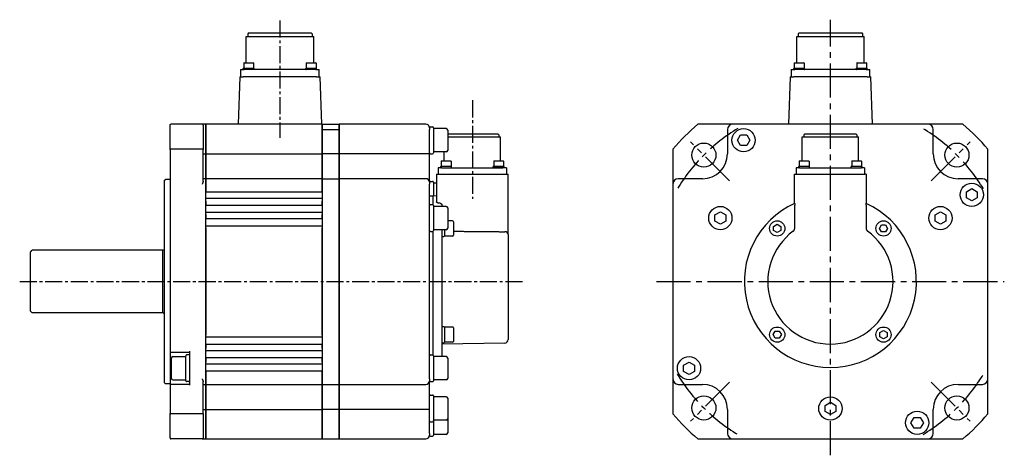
# Model space of a CAD drawing. Header units: millimetres. Extents: x 45099 to 46082, y 16820 to 17064.
# Tile 2 of 2: x 45531 to 46082, y 16820 to 17064. Entities that reach past the tile are written whole.
import ezdxf

# ---------------------------------------------------------------- set-up
doc = ezdxf.new("R2010")
doc.units = ezdxf.units.MM
doc.linetypes.add('CENTER2', pattern=[28.575, 19.05, -3.175, 3.175, -3.175])
doc.layers.add('Center', color=1, linetype='CENTER2')

msp = doc.modelspace()

# ---------------------------------------------------------------- linework, layer by layer
for p, q in [((45657.94, 17054.51), (45695.64, 17054.51)), ((45657.94, 17039.86), (45657.94, 17054.51)), ((45659.29, 17056.51), (45658.79, 17056.01)), ((45658.79, 17056.01), (45658.79, 17054.51)), ((45659.29, 17056.51), (45694.29, 17056.51)), ((45694.29, 17056.51), (45694.79, 17056.01)), ((45694.79, 17056.01), (45694.79, 17054.51)), ((45695.64, 17039.86), (45695.64, 17054.51)), ((45965.6, 17054.51), (46003.3, 17054.51)), ((45965.6, 17039.86), (45965.6, 17054.51)), ((45966.95, 17056.51), (45966.45, 17056.01)), ((45966.45, 17056.01), (45966.45, 17054.51)), ((45966.95, 17056.51), (46001.95, 17056.51)), ((46001.95, 17056.51), (46002.45, 17056.01)), ((46002.45, 17056.01), (46002.45, 17054.51)), ((46003.3, 17039.86), (46003.3, 17054.51)), ((45656.33, 17036.21), (45656.33, 17036.66)), ((45656.53, 17036.86), (45662.13, 17036.86)), ((45656.58, 17039.66), (45656.58, 17036.86)), ((45656.78, 17039.86), (45661.88, 17039.86)), ((45662.08, 17039.66), (45662.08, 17036.86)), ((45662.33, 17036.21), (45662.33, 17036.66)), ((45691.25, 17036.21), (45691.25, 17036.66)), ((45691.45, 17036.86), (45697.05, 17036.86)), ((45691.5, 17039.66), (45691.5, 17036.86)), ((45691.7, 17039.86), (45696.8, 17039.86)), ((45697, 17039.66), (45697, 17036.86)), ((45697.25, 17036.21), (45697.25, 17036.66)), ((45963.99, 17036.21), (45963.99, 17036.66)), ((45964.19, 17036.86), (45969.79, 17036.86)), ((45964.24, 17039.66), (45964.24, 17036.86)), ((45964.44, 17039.86), (45969.54, 17039.86)), ((45969.74, 17039.66), (45969.74, 17036.86)), ((45969.99, 17036.21), (45969.99, 17036.66)), ((45998.91, 17036.21), (45998.91, 17036.66)), ((45999.11, 17036.86), (46004.71, 17036.86)), ((45999.16, 17039.66), (45999.16, 17036.86)), ((45999.36, 17039.86), (46004.46, 17039.86)), ((46004.66, 17039.66), (46004.66, 17036.86)), ((46004.91, 17036.21), (46004.91, 17036.66)), ((45654.29, 17032.01), (45653.36, 17005.51)), ((45654.29, 17032.01), (45656.29, 17032.01)), ((45654.79, 17036.01), (45656.79, 17036.01)), ((45654.79, 17036.01), (45654.79, 17032.01)), ((45697.29, 17032.01), (45656.29, 17032.01)), ((45696.79, 17036.01), (45656.79, 17036.01)), ((45696.79, 17036.01), (45698.79, 17036.01)), ((45697.29, 17032.01), (45699.29, 17032.01)), ((45698.79, 17032.01), (45698.79, 17036.01)), ((45700.22, 17005.51), (45699.29, 17032.01)), ((45961.95, 17032.01), (45961.02, 17005.51)), ((45961.95, 17032.01), (45963.95, 17032.01)), ((45962.45, 17036.01), (45964.45, 17036.01)), ((45962.45, 17036.01), (45962.45, 17032.01)), ((46004.95, 17032.01), (45963.95, 17032.01)), ((46004.45, 17036.01), (45964.45, 17036.01)), ((46004.45, 17036.01), (46006.45, 17036.01)), ((46004.95, 17032.01), (46006.95, 17032.01)), ((46006.45, 17032.01), (46006.45, 17036.01)), ((46007.88, 17005.51), (46006.95, 17032.01)), ((45615.35, 16991.36), (45615.35, 17005.01)), ((45633.35, 17005.51), (45615.85, 17005.51)), ((45635.35, 17005.51), (45633.35, 17005.51)), ((45633.85, 17005.01), (45633.85, 16991.36)), ((45635.35, 17005.51), (45635.35, 17002.51)), ((45635.35, 17002.51), (45635.35, 17005.51)), ((45700.35, 17005.51), (45635.35, 17005.51)), ((45700.35, 17005.51), (45700.35, 17002.51)), ((45700.35, 17002.51), (45700.35, 17005.51)), ((45700.35, 17005.51), (45709.85, 17005.51)), ((45709.85, 17005.51), (45709.85, 17002.51)), ((45758.35, 17005.51), (45709.85, 17005.51)), ((45709.85, 17002.51), (45709.85, 17005.51)), ((45760.35, 17003.51), (45760.35, 17002.51)), ((45760.85, 17004.01), (45762.05, 17004.01)), ((45762.55, 17003.51), (45762.55, 16989.51)), ((45929.91, 17005.51), (45910.37, 17005.51)), ((46038.91, 17005.51), (45929.91, 17005.51)), ((46058.44, 17005.51), (46038.91, 17005.51)), ((45635.35, 16989.01), (45635.35, 17002.51)), ((45635.35, 17002.51), (45635.35, 16989.01)), ((45700.35, 16989.01), (45700.35, 17002.51)), ((45700.35, 17002.51), (45709.85, 17002.51)), ((45700.35, 17002.51), (45700.35, 16989.01)), ((45709.85, 16989.01), (45709.85, 17002.51)), ((45709.85, 17002.51), (45709.85, 16989.01)), ((45760.35, 16989.01), (45760.35, 17002.51)), ((45769.75, 17003.01), (45762.55, 17003.01)), ((45770.55, 17002.21), (45770.55, 16990.81)), ((45770.55, 17000.11), (45798.6, 17000.11)), ((45770.55, 16998.51), (45800.1, 16998.51)), ((45798.6, 17000.11), (45799.1, 16999.61)), ((45799.1, 16999.61), (45799.1, 16998.51)), ((45800.1, 16984.96), (45800.1, 16998.51)), ((45926.91, 17002.51), (45926.91, 16989.01)), ((45932.44, 16996.51), (45934.18, 16999.51)), ((45934.18, 16999.51), (45937.64, 16999.51)), ((45937.64, 16999.51), (45939.37, 16996.51)), ((45968.66, 16998.51), (46000.16, 16998.51)), ((45968.66, 16984.96), (45968.66, 16998.51)), ((45970.16, 17000.11), (45969.66, 16999.61)), ((45969.66, 16999.61), (45969.66, 16998.51)), ((45970.16, 17000.11), (45998.66, 17000.11)), ((45998.66, 17000.11), (45999.16, 16999.61)), ((45999.16, 16999.61), (45999.16, 16998.51)), ((46000.16, 16984.96), (46000.16, 16998.51)), ((46041.91, 16989.01), (46041.91, 17002.51)), ((45934.18, 16993.51), (45932.44, 16996.51)), ((45937.64, 16993.51), (45934.18, 16993.51)), ((45939.37, 16996.51), (45937.64, 16993.51)), ((45615.35, 16991.36), (45615.35, 16878.51)), ((45633.35, 16991.54), (45615.85, 16991.54)), ((45633.85, 16973.67), (45633.85, 16991.36)), ((45633.85, 16989.01), (45635.35, 16989.01)), ((45635.35, 16975.01), (45635.35, 16989.01)), ((45635.35, 16989.01), (45635.35, 16975.01)), ((45635.35, 16989.01), (45700.35, 16989.01)), ((45700.35, 16975.01), (45700.35, 16989.01)), ((45700.35, 16989.01), (45700.35, 16975.01)), ((45709.85, 16989.01), (45700.35, 16989.01)), ((45709.85, 16975.01), (45709.85, 16989.01)), ((45758.35, 16989.01), (45709.85, 16989.01)), ((45709.85, 16989.01), (45709.85, 16975.01)), ((45760.35, 16989.01), (45758.35, 16989.01)), ((45760.35, 16973.01), (45760.35, 16989.01)), ((45760.85, 16989.01), (45762.05, 16989.01)), ((45769.75, 16990.01), (45762.55, 16990.01)), ((45768.6, 16984.96), (45768.6, 16990.01)), ((45896.41, 16991.54), (45896.41, 16972.01)), ((46072.41, 16972.01), (46072.41, 16991.54)), ((45767.3, 16981.11), (45765.3, 16981.11)), ((45765.3, 16981.11), (45765.3, 16977.51)), ((45766.67, 16981.31), (45766.67, 16981.76)), ((45766.87, 16981.96), (45772.47, 16981.96)), ((45766.92, 16984.76), (45766.92, 16981.96)), ((45767.12, 16984.96), (45772.22, 16984.96)), ((45767.3, 16981.11), (45801.4, 16981.11)), ((45772.42, 16984.76), (45772.42, 16981.96)), ((45772.67, 16981.31), (45772.67, 16981.76)), ((45802.03, 16981.76), (45796.03, 16981.76)), ((45796.03, 16981.31), (45796.03, 16981.76)), ((45796.03, 16981.31), (45802.03, 16981.31)), ((45796.23, 16981.96), (45801.83, 16981.96)), ((45801.78, 16984.76), (45796.28, 16984.76)), ((45796.28, 16984.76), (45796.28, 16981.96)), ((45796.48, 16984.96), (45801.58, 16984.96)), ((45803.4, 16981.11), (45801.4, 16981.11)), ((45801.78, 16984.76), (45801.78, 16981.96)), ((45802.03, 16981.31), (45802.03, 16981.76)), ((45803.4, 16981.11), (45803.4, 16977.51)), ((45967.36, 16981.11), (45965.36, 16981.11)), ((45965.36, 16981.11), (45965.36, 16977.51)), ((45966.73, 16981.31), (45966.73, 16981.76)), ((45966.93, 16981.96), (45972.53, 16981.96)), ((45966.98, 16984.76), (45966.98, 16981.96)), ((45967.18, 16984.96), (45972.28, 16984.96)), ((45967.36, 16981.11), (46001.46, 16981.11)), ((45972.48, 16984.76), (45972.48, 16981.96)), ((45972.73, 16981.31), (45972.73, 16981.76)), ((45996.09, 16981.31), (45996.09, 16981.76)), ((45996.29, 16981.96), (46001.89, 16981.96)), ((45996.34, 16984.76), (45996.34, 16981.96)), ((45996.54, 16984.96), (46001.64, 16984.96)), ((46003.46, 16981.11), (46001.46, 16981.11)), ((46001.84, 16984.76), (46001.84, 16981.96)), ((46002.09, 16981.31), (46002.09, 16981.76)), ((46003.46, 16981.11), (46003.46, 16977.51)), ((45764.35, 16977.51), (45766.38, 16977.51)), ((45764.35, 16977.51), (45764.35, 16962.06)), ((45766.38, 16977.51), (45802.38, 16977.51)), ((45802.38, 16977.51), (45804.35, 16977.51)), ((45804.35, 16946.99), (45804.35, 16977.51)), ((45964.44, 16977.51), (45964.44, 16977.51)), ((45964.44, 16961.24), (45964.44, 16977.51)), ((45964.44, 16977.51), (45965.07, 16977.51)), ((45965.07, 16977.51), (45967.07, 16977.51)), ((45967.07, 16977.51), (46001.74, 16977.51)), ((46001.74, 16977.51), (46003.74, 16977.51)), ((46004.37, 16977.51), (46003.74, 16977.51)), ((46004.37, 16977.51), (46004.37, 16977.51)), ((46004.37, 16977.51), (46004.37, 16961.24)), ((45612.35, 16974.16), (45612.85, 16974.66)), ((45612.35, 16860.86), (45612.35, 16974.16)), ((45615.35, 16974.66), (45612.85, 16974.66)), ((45635.35, 16975.01), (45633.85, 16975.01)), ((45635.35, 16975.01), (45635.35, 16972.01)), ((45635.35, 16972.01), (45635.35, 16975.01)), ((45700.35, 16975.01), (45635.35, 16975.01)), ((45635.35, 16863.01), (45635.35, 16972.01)), ((45635.35, 16972.01), (45635.35, 16967.49)), ((45700.35, 16975.01), (45700.35, 16972.01)), ((45700.35, 16972.01), (45700.35, 16975.01)), ((45700.35, 16975.01), (45709.85, 16975.01)), ((45700.35, 16967.49), (45700.35, 16972.01)), ((45700.35, 16972.01), (45700.35, 16863.01)), ((45709.85, 16975.01), (45709.85, 16972.01)), ((45758.35, 16975.01), (45709.85, 16975.01)), ((45709.85, 16972.01), (45709.85, 16975.01)), ((45709.85, 16863.01), (45709.85, 16972.01)), ((45709.85, 16972.01), (45709.85, 16863.01)), ((45760.35, 16973.01), (45760.35, 16972.01)), ((45760.35, 16863.01), (45760.35, 16972.01)), ((45760.85, 16973.51), (45762.05, 16973.51)), ((45762.55, 16973.01), (45762.55, 16965.51)), ((45764.35, 16972.51), (45762.55, 16972.51)), ((45896.41, 16972.01), (45896.41, 16863.01)), ((45912.91, 16975.01), (45899.41, 16975.01)), ((46069.41, 16975.01), (46055.91, 16975.01)), ((46072.41, 16863.01), (46072.41, 16972.01)), ((45700.35, 16967.49), (45635.35, 16967.49)), ((45760.35, 16965.41), (45762.35, 16965.41)), ((45762.35, 16965.51), (45764.35, 16965.54)), ((45762.35, 16960.41), (45762.35, 16965.51)), ((46060.41, 16967.74), (46063.41, 16969.47)), ((46060.41, 16964.28), (46060.41, 16967.74)), ((46063.41, 16969.47), (46066.41, 16967.74)), ((46066.41, 16967.74), (46066.41, 16964.28)), ((45700.35, 16963.88), (45635.35, 16963.88)), ((45635.35, 16962.53), (45635.35, 16959.99)), ((45700.35, 16959.99), (45635.35, 16959.99)), ((45700.35, 16959.99), (45700.35, 16962.53)), ((45760.85, 16960.51), (45762.05, 16960.51)), ((45762.55, 16960.01), (45762.55, 16946.01)), ((45769.75, 16959.51), (45762.55, 16959.51)), ((45767.35, 16960.14), (45767.35, 16959.51)), ((45964.44, 16961.24), (45964.44, 16961.24)), ((45964.46, 16947.3), (45964.46, 16960.14)), ((46004.36, 16960.14), (46004.36, 16947.3)), ((46004.37, 16961.24), (46004.37, 16961.24)), ((46063.41, 16962.55), (46060.41, 16964.28)), ((46066.41, 16964.28), (46063.41, 16962.55)), ((45700.35, 16956.09), (45635.35, 16956.09)), ((45635.35, 16955.03), (45635.35, 16952.49)), ((45700.35, 16952.49), (45700.35, 16955.03)), ((45770.55, 16958.71), (45770.55, 16947.31)), ((45919.92, 16954.74), (45922.92, 16956.47)), ((45919.92, 16951.28), (45919.92, 16954.74)), ((45922.92, 16956.47), (45925.92, 16954.74)), ((45925.92, 16954.74), (45925.92, 16951.28)), ((46042.9, 16954.74), (46045.9, 16956.47)), ((46042.9, 16951.28), (46042.9, 16954.74)), ((46045.9, 16956.47), (46048.9, 16954.74)), ((46048.9, 16954.74), (46048.9, 16951.28)), ((45700.35, 16952.49), (45635.35, 16952.49)), ((45700.35, 16948.51), (45635.35, 16948.51)), ((45773.2, 16951.46), (45770.55, 16951.46)), ((45773.7, 16950.96), (45773.7, 16943.46)), ((45922.92, 16949.55), (45919.92, 16951.28)), ((45925.92, 16951.28), (45922.92, 16949.55)), ((45952.71, 16948.36), (45954.71, 16949.52)), ((45952.71, 16946.05), (45952.71, 16948.36)), ((45954.71, 16949.52), (45956.71, 16948.36)), ((45956.71, 16948.36), (45956.71, 16946.05)), ((46011.8, 16947.21), (46012.95, 16949.21)), ((46012.95, 16949.21), (46015.26, 16949.21)), ((46015.26, 16949.21), (46016.42, 16947.21)), ((46045.9, 16949.55), (46042.9, 16951.28)), ((46048.9, 16951.28), (46045.9, 16949.55)), ((45635.35, 16947.53), (45635.35, 16887.49)), ((45700.35, 16887.49), (45700.35, 16947.53)), ((45760.85, 16945.51), (45762.05, 16945.51)), ((45762.35, 16876.41), (45762.35, 16945.61)), ((45769.75, 16946.51), (45762.55, 16946.51)), ((45767.35, 16946.51), (45767.35, 16875.51)), ((45767.65, 16942.71), (45768.4, 16942.71)), ((45768.7, 16946.51), (45768.7, 16942.96)), ((45773.2, 16942.96), (45768.7, 16942.96)), ((45804.35, 16943.75), (45804.35, 16946.99)), ((45804.35, 16943.75), (45804.35, 16885.12)), ((45954.71, 16944.9), (45952.71, 16946.05)), ((45956.71, 16946.05), (45954.71, 16944.9)), ((46012.95, 16945.21), (46011.8, 16947.21)), ((46015.26, 16945.21), (46012.95, 16945.21)), ((46016.42, 16947.21), (46015.26, 16945.21)), ((45537.35, 16934.01), (45538.35, 16935.01)), ((45537.35, 16901.01), (45537.35, 16934.01)), ((45611.35, 16935.01), (45538.35, 16935.01)), ((45611.35, 16900.01), (45611.35, 16935.01)), ((45537.35, 16901.01), (45538.35, 16900.01)), ((45611.35, 16900.01), (45538.35, 16900.01)), ((45767.65, 16892.31), (45768.4, 16892.31)), ((45768.7, 16892.06), (45768.7, 16883.56)), ((45773.2, 16892.06), (45768.7, 16892.06)), ((45773.7, 16891.56), (45773.7, 16884.06)), ((45952.4, 16887.81), (45953.55, 16889.81)), ((45953.55, 16885.81), (45952.4, 16887.81)), ((45953.55, 16889.81), (45955.86, 16889.81)), ((45955.86, 16889.81), (45957.02, 16887.81)), ((45957.02, 16887.81), (45955.86, 16885.81)), ((46012.11, 16888.97), (46014.11, 16890.12)), ((46012.11, 16886.66), (46012.11, 16888.97)), ((46014.11, 16890.12), (46016.11, 16888.97)), ((46016.11, 16888.97), (46016.11, 16886.66)), ((45635.35, 16886.5), (45700.35, 16886.5)), ((45635.35, 16882.53), (45635.35, 16879.99)), ((45635.35, 16882.53), (45700.35, 16882.53)), ((45700.35, 16879.99), (45700.35, 16882.53)), ((45802.38, 16883.12), (45767.35, 16882.51)), ((45767.65, 16883.31), (45768.4, 16883.31)), ((45773.2, 16883.56), (45768.7, 16883.56)), ((45955.86, 16885.81), (45953.55, 16885.81)), ((46014.11, 16885.5), (46012.11, 16886.66)), ((46016.11, 16886.66), (46014.11, 16885.5)), ((45615.35, 16878.51), (45615.35, 16859.51)), ((45615.85, 16878.01), (45626.35, 16878.01)), ((45625.85, 16876.51), (45624.65, 16876.51)), ((45626.35, 16859.51), (45626.35, 16878.51)), ((45635.35, 16878.93), (45700.35, 16878.93)), ((45760.85, 16876.51), (45762.05, 16876.51)), ((45616.15, 16863.31), (45616.15, 16874.71)), ((45616.95, 16875.51), (45624.15, 16875.51)), ((45624.15, 16862.01), (45624.15, 16876.01)), ((45635.35, 16875.03), (45635.35, 16872.49)), ((45635.35, 16875.03), (45700.35, 16875.03)), ((45635.35, 16871.42), (45700.35, 16871.42)), ((45700.35, 16872.49), (45700.35, 16875.03)), ((45762.55, 16876.01), (45762.55, 16862.01)), ((45769.75, 16875.51), (45762.55, 16875.51)), ((45770.55, 16874.71), (45770.55, 16863.31)), ((45902.41, 16870.74), (45905.41, 16872.47)), ((45905.41, 16872.47), (45908.41, 16870.74)), ((45635.35, 16867.53), (45635.35, 16863.01)), ((45635.35, 16867.53), (45700.35, 16867.53)), ((45700.35, 16863.01), (45700.35, 16867.53)), ((45902.41, 16867.28), (45902.41, 16870.74)), ((45905.41, 16865.55), (45902.41, 16867.28)), ((45908.41, 16867.28), (45905.41, 16865.55)), ((45908.41, 16870.74), (45908.41, 16867.28)), ((45612.35, 16860.86), (45612.85, 16860.36)), ((45615.35, 16860.36), (45612.85, 16860.36)), ((45626.35, 16860.01), (45615.85, 16860.01)), ((45616.95, 16862.51), (45624.15, 16862.51)), ((45625.85, 16861.51), (45624.65, 16861.51)), ((45633.85, 16843.66), (45633.85, 16861.35)), ((45633.85, 16860.01), (45635.35, 16860.01)), ((45635.35, 16863.01), (45635.35, 16860.01)), ((45635.35, 16860.01), (45635.35, 16863.01)), ((45635.35, 16846.01), (45635.35, 16860.01)), ((45635.35, 16860.01), (45700.35, 16860.01)), ((45635.35, 16860.01), (45635.35, 16846.01)), ((45700.35, 16863.01), (45700.35, 16860.01)), ((45700.35, 16860.01), (45700.35, 16863.01)), ((45700.35, 16846.01), (45700.35, 16860.01)), ((45700.35, 16860.01), (45709.85, 16860.01)), ((45700.35, 16860.01), (45700.35, 16846.01)), ((45709.85, 16863.01), (45709.85, 16860.01)), ((45709.85, 16860.01), (45709.85, 16863.01)), ((45709.85, 16846.01), (45709.85, 16860.01)), ((45709.85, 16860.01), (45758.35, 16860.01)), ((45709.85, 16860.01), (45709.85, 16846.01)), ((45760.35, 16863.01), (45760.35, 16862.01)), ((45760.35, 16846.01), (45760.35, 16862.01)), ((45760.85, 16861.51), (45762.05, 16861.51)), ((45769.75, 16862.51), (45762.55, 16862.51)), ((45896.41, 16863.01), (45896.41, 16843.48)), ((45899.41, 16860.01), (45912.91, 16860.01)), ((46055.91, 16860.01), (46069.41, 16860.01)), ((46072.41, 16843.48), (46072.41, 16863.01)), ((45615.35, 16859.51), (45615.35, 16843.66)), ((45760.85, 16854.01), (45762.05, 16854.01)), ((45762.55, 16853.51), (45762.55, 16839.51)), ((45769.75, 16853.01), (45762.55, 16853.01)), ((45770.55, 16852.21), (45770.55, 16840.81)), ((45981.41, 16848.24), (45984.41, 16849.97)), ((45984.41, 16849.97), (45987.41, 16848.24)), ((45615.35, 16830.01), (45615.35, 16843.66)), ((45633.35, 16843.48), (45615.85, 16843.48)), ((45633.85, 16846.01), (45635.35, 16846.01)), ((45633.85, 16843.66), (45633.85, 16830.01)), ((45635.35, 16832.51), (45635.35, 16846.01)), ((45635.35, 16846.01), (45635.35, 16832.51)), ((45635.35, 16846.01), (45700.35, 16846.01)), ((45700.35, 16832.51), (45700.35, 16846.01)), ((45700.35, 16846.01), (45700.35, 16832.51)), ((45709.85, 16846.01), (45700.35, 16846.01)), ((45709.85, 16832.51), (45709.85, 16846.01)), ((45758.35, 16846.01), (45709.85, 16846.01)), ((45709.85, 16846.01), (45709.85, 16832.51)), ((45760.35, 16846.01), (45758.35, 16846.01)), ((45760.35, 16832.51), (45760.35, 16846.01)), ((45926.91, 16846.01), (45926.91, 16832.51)), ((45981.41, 16844.78), (45981.41, 16848.24)), ((45984.41, 16843.05), (45981.41, 16844.78)), ((45987.41, 16844.78), (45984.41, 16843.05)), ((45987.41, 16848.24), (45987.41, 16844.78)), ((46041.91, 16832.51), (46041.91, 16846.01)), ((45760.85, 16839.01), (45762.05, 16839.01)), ((45769.75, 16840.01), (45762.55, 16840.01)), ((45762.55, 16839.51), (45762.55, 16831.51)), ((45770.55, 16840.81), (45770.55, 16832.81)), ((46029.44, 16838.51), (46031.18, 16841.51)), ((46031.18, 16835.51), (46029.44, 16838.51)), ((46031.18, 16841.51), (46034.64, 16841.51)), ((46034.64, 16841.51), (46036.37, 16838.51)), ((46036.37, 16838.51), (46034.64, 16835.51)), ((45635.35, 16832.51), (45635.35, 16829.51)), ((45635.35, 16829.51), (45635.35, 16832.51)), ((45700.35, 16832.51), (45700.35, 16829.51)), ((45700.35, 16829.51), (45700.35, 16832.51)), ((45709.85, 16832.51), (45709.85, 16829.51)), ((45709.85, 16829.51), (45709.85, 16832.51)), ((45760.35, 16832.51), (45760.35, 16831.51)), ((46034.64, 16835.51), (46031.18, 16835.51)), ((45633.35, 16829.51), (45615.85, 16829.51)), ((45633.35, 16829.51), (45635.35, 16829.51)), ((45635.35, 16829.51), (45700.35, 16829.51)), ((45700.35, 16829.51), (45709.85, 16829.51)), ((45709.85, 16829.51), (45758.35, 16829.51)), ((45760.85, 16831.01), (45762.05, 16831.01)), ((45769.75, 16832.01), (45762.55, 16832.01)), ((45910.37, 16829.51), (45929.91, 16829.51)), ((45929.91, 16829.51), (46038.91, 16829.51)), ((46038.91, 16829.51), (46058.44, 16829.51))]:
    msp.add_line(p, q)
at = {"flags": 128}
for points in [[(45615.35, 17005.01), (45615.35, 17005.04), (45615.35, 17005.07), (45615.36, 17005.1), (45615.36, 17005.14), (45615.37, 17005.17), (45615.38, 17005.2), (45615.4, 17005.23), (45615.41, 17005.25), (45615.43, 17005.28), (45615.45, 17005.31), (45615.47, 17005.33), (45615.49, 17005.36), (45615.51, 17005.38), (45615.54, 17005.4), (45615.56, 17005.42), (45615.59, 17005.44), (45615.62, 17005.46), (45615.65, 17005.47), (45615.68, 17005.48), (45615.71, 17005.49), (45615.75, 17005.5), (45615.78, 17005.51), (45615.81, 17005.51), (45615.85, 17005.51)], [(45633.85, 17005.01), (45633.85, 17005.04), (45633.84, 17005.07), (45633.84, 17005.1), (45633.83, 17005.14), (45633.82, 17005.17), (45633.81, 17005.2), (45633.8, 17005.23), (45633.78, 17005.25), (45633.77, 17005.28), (45633.75, 17005.31), (45633.73, 17005.33), (45633.71, 17005.36), (45633.68, 17005.38), (45633.66, 17005.4), (45633.63, 17005.42), (45633.6, 17005.44), (45633.57, 17005.46), (45633.54, 17005.47), (45633.51, 17005.48), (45633.48, 17005.49), (45633.45, 17005.5), (45633.41, 17005.51), (45633.38, 17005.51), (45633.35, 17005.51)], [(45615.35, 16991.36), (45615.35, 16991.37), (45615.35, 16991.38), (45615.36, 16991.4), (45615.36, 16991.41), (45615.37, 16991.42), (45615.38, 16991.43), (45615.4, 16991.44), (45615.41, 16991.45), (45615.43, 16991.46), (45615.45, 16991.47), (45615.47, 16991.48), (45615.49, 16991.49), (45615.51, 16991.5), (45615.54, 16991.5), (45615.56, 16991.51), (45615.59, 16991.52), (45615.62, 16991.52), (45615.65, 16991.53), (45615.68, 16991.53), (45615.71, 16991.54), (45615.75, 16991.54), (45615.78, 16991.54), (45615.81, 16991.54), (45615.85, 16991.54)], [(45633.85, 16991.36), (45633.85, 16991.37), (45633.84, 16991.38), (45633.84, 16991.4), (45633.83, 16991.41), (45633.82, 16991.42), (45633.81, 16991.43), (45633.8, 16991.44), (45633.78, 16991.45), (45633.77, 16991.46), (45633.75, 16991.47), (45633.73, 16991.48), (45633.71, 16991.49), (45633.68, 16991.5), (45633.66, 16991.5), (45633.63, 16991.51), (45633.6, 16991.52), (45633.57, 16991.52), (45633.54, 16991.53), (45633.51, 16991.53), (45633.48, 16991.54), (45633.45, 16991.54), (45633.41, 16991.54), (45633.38, 16991.54), (45633.35, 16991.54)], [(45633.85, 16973.67), (45633.85, 16973.61), (45633.84, 16973.54), (45633.83, 16973.48), (45633.82, 16973.41), (45633.81, 16973.35), (45633.8, 16973.28), (45633.78, 16973.21), (45633.76, 16973.14), (45633.74, 16973.07), (45633.72, 16973), (45633.7, 16972.93), (45633.68, 16972.86), (45633.65, 16972.79), (45633.63, 16972.72), (45633.6, 16972.65), (45633.57, 16972.57), (45633.55, 16972.5), (45633.52, 16972.43), (45633.49, 16972.36), (45633.46, 16972.29), (45633.43, 16972.22), (45633.4, 16972.15), (45633.38, 16972.08), (45633.35, 16972.01)], [(45766.33, 16961.24), (45766.2, 16961.24), (45766.07, 16961.24), (45765.93, 16961.25), (45765.8, 16961.26), (45765.67, 16961.28), (45765.54, 16961.3), (45765.42, 16961.32), (45765.31, 16961.35), (45765.19, 16961.38), (45765.09, 16961.41), (45764.99, 16961.45), (45764.9, 16961.49), (45764.82, 16961.53), (45764.74, 16961.57), (45764.67, 16961.61), (45764.6, 16961.66), (45764.54, 16961.71), (45764.49, 16961.76), (45764.45, 16961.81), (45764.41, 16961.86), (45764.38, 16961.91), (45764.36, 16961.96), (45764.35, 16962.01), (45764.35, 16962.06)], [(45766.33, 16961.24), (45766.33, 16961.24), (45766.33, 16961.24), (45766.34, 16961.24), (45766.34, 16961.24), (45766.34, 16961.24), (45766.34, 16961.24), (45766.35, 16961.24), (45766.35, 16961.24), (45766.35, 16961.24), (45766.35, 16961.24), (45766.35, 16961.24), (45766.36, 16961.24), (45766.36, 16961.24), (45766.36, 16961.24), (45766.36, 16961.24), (45766.36, 16961.24), (45766.37, 16961.24), (45766.37, 16961.24), (45766.37, 16961.24), (45766.37, 16961.24), (45766.38, 16961.24), (45766.38, 16961.24), (45766.38, 16961.24), (45766.38, 16961.24)], [(45766.38, 16961.24), (45766.45, 16961.23), (45766.52, 16961.22), (45766.58, 16961.21), (45766.65, 16961.19), (45766.71, 16961.17), (45766.77, 16961.14), (45766.83, 16961.1), (45766.88, 16961.07), (45766.94, 16961.03), (45766.99, 16960.98), (45767.04, 16960.94), (45767.08, 16960.89), (45767.12, 16960.84), (45767.16, 16960.78), (45767.2, 16960.72), (45767.23, 16960.66), (45767.26, 16960.6), (45767.28, 16960.54), (45767.3, 16960.48), (45767.32, 16960.41), (45767.33, 16960.34), (45767.34, 16960.28), (45767.35, 16960.21), (45767.35, 16960.14)], [(45964.44, 16961.24), (45964.44, 16961.23), (45964.45, 16961.22), (45964.45, 16961.21), (45964.45, 16961.19), (45964.45, 16961.17), (45964.45, 16961.14), (45964.45, 16961.1), (45964.45, 16961.07), (45964.45, 16961.03), (45964.45, 16960.98), (45964.45, 16960.94), (45964.46, 16960.89), (45964.46, 16960.84), (45964.46, 16960.78), (45964.46, 16960.72), (45964.46, 16960.66), (45964.46, 16960.6), (45964.46, 16960.54), (45964.46, 16960.48), (45964.46, 16960.41), (45964.46, 16960.34), (45964.46, 16960.28), (45964.46, 16960.21), (45964.46, 16960.14)], [(46004.36, 16960.14), (46004.36, 16960.21), (46004.36, 16960.28), (46004.36, 16960.34), (46004.36, 16960.41), (46004.36, 16960.48), (46004.36, 16960.54), (46004.36, 16960.6), (46004.36, 16960.66), (46004.36, 16960.72), (46004.36, 16960.78), (46004.36, 16960.84), (46004.36, 16960.89), (46004.36, 16960.94), (46004.36, 16960.98), (46004.36, 16961.03), (46004.36, 16961.07), (46004.36, 16961.1), (46004.37, 16961.14), (46004.37, 16961.17), (46004.37, 16961.19), (46004.37, 16961.21), (46004.37, 16961.22), (46004.37, 16961.23), (46004.37, 16961.24)], [(45773.7, 16945.63), (45774.2, 16945.62), (45774.7, 16945.62), (45775.21, 16945.62), (45775.71, 16945.61), (45776.21, 16945.61), (45776.72, 16945.6), (45777.22, 16945.6), (45777.72, 16945.59), (45778.23, 16945.59), (45778.73, 16945.58), (45779.23, 16945.58), (45779.74, 16945.57), (45780.24, 16945.57), (45780.74, 16945.56), (45781.25, 16945.56), (45781.75, 16945.56), (45782.25, 16945.55), (45782.76, 16945.55), (45783.26, 16945.54), (45783.76, 16945.54), (45784.27, 16945.53), (45784.77, 16945.53), (45785.27, 16945.52), (45785.78, 16945.52), (45786.28, 16945.51), (45786.78, 16945.51), (45787.28, 16945.51), (45787.79, 16945.5), (45788.29, 16945.5), (45788.79, 16945.49), (45789.3, 16945.49), (45789.8, 16945.48), (45790.3, 16945.48), (45790.81, 16945.47), (45791.31, 16945.47), (45791.81, 16945.46), (45792.32, 16945.46), (45792.82, 16945.45), (45793.32, 16945.45), (45793.83, 16945.45), (45794.33, 16945.44), (45794.83, 16945.44), (45795.34, 16945.43), (45795.84, 16945.43), (45796.34, 16945.42), (45796.85, 16945.42), (45797.35, 16945.41), (45797.85, 16945.41), (45798.36, 16945.4), (45798.86, 16945.4), (45799.36, 16945.39), (45799.87, 16945.39), (45800.37, 16945.39), (45800.87, 16945.38), (45801.38, 16945.38), (45801.88, 16945.37), (45802.38, 16945.37)], [(45963.65, 16945.69), (45963.71, 16945.73), (45963.77, 16945.78), (45963.83, 16945.84), (45963.88, 16945.89), (45963.94, 16945.95), (45963.99, 16946.01), (45964.04, 16946.07), (45964.08, 16946.13), (45964.13, 16946.19), (45964.17, 16946.26), (45964.21, 16946.33), (45964.24, 16946.39), (45964.28, 16946.46), (45964.31, 16946.54), (45964.34, 16946.61), (45964.36, 16946.68), (45964.39, 16946.76), (45964.41, 16946.83), (45964.42, 16946.91), (45964.44, 16946.99), (45964.45, 16947.06), (45964.45, 16947.14), (45964.46, 16947.22), (45964.46, 16947.3)], [(46004.36, 16947.3), (46004.36, 16947.22), (46004.36, 16947.14), (46004.37, 16947.06), (46004.38, 16946.99), (46004.39, 16946.91), (46004.41, 16946.83), (46004.43, 16946.76), (46004.45, 16946.68), (46004.48, 16946.61), (46004.5, 16946.54), (46004.54, 16946.47), (46004.57, 16946.4), (46004.61, 16946.33), (46004.65, 16946.26), (46004.69, 16946.19), (46004.73, 16946.13), (46004.78, 16946.07), (46004.83, 16946.01), (46004.88, 16945.95), (46004.93, 16945.89), (46004.99, 16945.84), (46005.05, 16945.78), (46005.11, 16945.73), (46005.17, 16945.69)], [(45633.35, 16863.01), (45633.38, 16862.94), (45633.4, 16862.87), (45633.43, 16862.8), (45633.46, 16862.73), (45633.49, 16862.66), (45633.52, 16862.59), (45633.55, 16862.52), (45633.57, 16862.44), (45633.6, 16862.37), (45633.63, 16862.3), (45633.65, 16862.23), (45633.68, 16862.16), (45633.7, 16862.09), (45633.72, 16862.02), (45633.74, 16861.95), (45633.76, 16861.88), (45633.78, 16861.81), (45633.8, 16861.74), (45633.81, 16861.67), (45633.82, 16861.61), (45633.83, 16861.54), (45633.84, 16861.48), (45633.85, 16861.41), (45633.85, 16861.35)], [(45615.35, 16843.66), (45615.35, 16843.65), (45615.35, 16843.64), (45615.36, 16843.62), (45615.36, 16843.61), (45615.37, 16843.6), (45615.38, 16843.59), (45615.4, 16843.58), (45615.41, 16843.57), (45615.43, 16843.56), (45615.45, 16843.55), (45615.47, 16843.54), (45615.49, 16843.53), (45615.51, 16843.52), (45615.54, 16843.52), (45615.56, 16843.51), (45615.59, 16843.5), (45615.62, 16843.5), (45615.65, 16843.49), (45615.68, 16843.49), (45615.71, 16843.48), (45615.75, 16843.48), (45615.78, 16843.48), (45615.81, 16843.48), (45615.85, 16843.48)], [(45633.85, 16843.66), (45633.85, 16843.65), (45633.84, 16843.64), (45633.84, 16843.62), (45633.83, 16843.61), (45633.82, 16843.6), (45633.81, 16843.59), (45633.8, 16843.58), (45633.78, 16843.57), (45633.77, 16843.56), (45633.75, 16843.55), (45633.73, 16843.54), (45633.71, 16843.53), (45633.68, 16843.52), (45633.66, 16843.52), (45633.63, 16843.51), (45633.6, 16843.5), (45633.57, 16843.5), (45633.54, 16843.49), (45633.51, 16843.49), (45633.48, 16843.48), (45633.45, 16843.48), (45633.41, 16843.48), (45633.38, 16843.48), (45633.35, 16843.48)], [(45615.35, 16830.01), (45615.35, 16829.98), (45615.35, 16829.95), (45615.36, 16829.91), (45615.36, 16829.88), (45615.37, 16829.85), (45615.38, 16829.82), (45615.4, 16829.79), (45615.41, 16829.76), (45615.43, 16829.74), (45615.45, 16829.71), (45615.47, 16829.69), (45615.49, 16829.66), (45615.51, 16829.64), (45615.54, 16829.62), (45615.56, 16829.6), (45615.59, 16829.58), (45615.62, 16829.56), (45615.65, 16829.55), (45615.68, 16829.54), (45615.71, 16829.53), (45615.75, 16829.52), (45615.78, 16829.51), (45615.81, 16829.51), (45615.85, 16829.51)], [(45633.85, 16830.01), (45633.85, 16829.98), (45633.84, 16829.95), (45633.84, 16829.91), (45633.83, 16829.88), (45633.82, 16829.85), (45633.81, 16829.82), (45633.8, 16829.79), (45633.78, 16829.76), (45633.77, 16829.74), (45633.75, 16829.71), (45633.73, 16829.69), (45633.71, 16829.66), (45633.68, 16829.64), (45633.66, 16829.62), (45633.63, 16829.6), (45633.6, 16829.58), (45633.57, 16829.56), (45633.54, 16829.55), (45633.51, 16829.54), (45633.48, 16829.53), (45633.45, 16829.52), (45633.41, 16829.51), (45633.38, 16829.51), (45633.35, 16829.51)]]:
    msp.add_lwpolyline(points, dxfattribs=at)
for centre, radius in [((45935.91, 16996.51), 6.5), ((45913.7, 16988.22), 6.75), ((46055.12, 16988.22), 6.75), ((46063.41, 16966.01), 6.5), ((45922.92, 16953.01), 6.5), ((46045.9, 16953.01), 6.5), ((45954.71, 16947.21), 4.25), ((46014.11, 16947.21), 4.25), ((45954.71, 16887.81), 4.25), ((46014.11, 16887.81), 4.25), ((45905.41, 16869.01), 6.5), ((45913.7, 16846.8), 6.75), ((45984.41, 16846.51), 6.5), ((46055.12, 16846.8), 6.75), ((46032.91, 16838.51), 6.5)]:
    msp.add_circle(centre, radius)
for centre, radius, start, end in [((45656.53, 17036.66), 0.2, 90, 180), ((45656.53, 17036.21), 0.2, 180, 270), ((45656.78, 17039.66), 0.2, 90, 180), ((45661.88, 17039.66), 0.2, 0, 90), ((45662.13, 17036.66), 0.2, 0, 90), ((45662.13, 17036.21), 0.2, 270, 0), ((45691.45, 17036.66), 0.2, 90, 180), ((45691.45, 17036.21), 0.2, 180, 270), ((45691.7, 17039.66), 0.2, 90, 180), ((45696.8, 17039.66), 0.2, 0, 90), ((45697.05, 17036.66), 0.2, 0, 90), ((45697.05, 17036.21), 0.2, 270, 0), ((45964.19, 17036.66), 0.2, 90, 180), ((45964.19, 17036.21), 0.2, 180, 270), ((45964.44, 17039.66), 0.2, 90, 180), ((45969.54, 17039.66), 0.2, 0, 90), ((45969.79, 17036.66), 0.2, 0, 90), ((45969.79, 17036.21), 0.2, 270, 0), ((45999.11, 17036.66), 0.2, 90, 180), ((45999.11, 17036.21), 0.2, 180, 270), ((45999.36, 17039.66), 0.2, 90, 180), ((46004.46, 17039.66), 0.2, 0, 90), ((46004.71, 17036.66), 0.2, 0, 90), ((46004.71, 17036.21), 0.2, 270, 0), ((45758.35, 17003.51), 2, 0, 90), ((45760.85, 17003.51), 0.5, 90, 180), ((45762.05, 17003.51), 0.5, 0, 90), ((45984.41, 16917.51), 115, 130.0737, 139.9263), ((45929.91, 17002.51), 3, 90, 180), ((46038.91, 17002.51), 3, 0, 90), ((45984.41, 16917.51), 115, 40.0737, 49.9263), ((45769.75, 17002.21), 0.8, 0, 90), ((45760.85, 16989.51), 0.5, 180, 270), ((45762.05, 16989.51), 0.5, 270, 0), ((45769.75, 16990.81), 0.8, 270, 0), ((45912.91, 16989.01), 14, 270, 0), ((46055.91, 16989.01), 14, 180, 270), ((45766.87, 16981.76), 0.2, 90, 180), ((45766.87, 16981.31), 0.2, 180, 270), ((45767.12, 16984.76), 0.2, 90, 180), ((45772.22, 16984.76), 0.2, 0, 90), ((45772.47, 16981.76), 0.2, 0, 90), ((45772.47, 16981.31), 0.2, 270, 0), ((45796.23, 16981.76), 0.2, 90, 180), ((45796.23, 16981.31), 0.2, 180, 270), ((45796.48, 16984.76), 0.2, 90, 180), ((45801.58, 16984.76), 0.2, 0, 90), ((45801.83, 16981.76), 0.2, 0, 90), ((45801.83, 16981.31), 0.2, 270, 0), ((45966.93, 16981.76), 0.2, 90, 180), ((45966.93, 16981.31), 0.2, 180, 270), ((45967.18, 16984.76), 0.2, 90, 180), ((45972.28, 16984.76), 0.2, 0, 90), ((45972.53, 16981.76), 0.2, 0, 90), ((45972.53, 16981.31), 0.2, 270, 0), ((45996.29, 16981.76), 0.2, 90, 180), ((45996.29, 16981.31), 0.2, 180, 270), ((45996.54, 16984.76), 0.2, 90, 180), ((46001.64, 16984.76), 0.2, 0, 90), ((46001.89, 16981.76), 0.2, 0, 90), ((46001.89, 16981.31), 0.2, 270, 0), ((45758.35, 16973.01), 2, 0, 90), ((45760.85, 16973.01), 0.5, 90, 180), ((45762.05, 16973.01), 0.5, 0, 90), ((45899.41, 16972.01), 3, 90, 180), ((46069.41, 16972.01), 3, 0, 90), ((45760.85, 16960.01), 0.5, 90, 180), ((45762.05, 16960.01), 0.5, 0, 90), ((45769.75, 16958.71), 0.8, 0, 90), ((45984.41, 16917.51), 48.07, 114.5401, 65.4599), ((45773.2, 16950.96), 0.5, 0, 90), ((45760.85, 16946.01), 0.5, 180, 270), ((45762.05, 16946.01), 0.5, 270, 0), ((45767.65, 16943.01), 0.3, 180, 270), ((45768.4, 16943.01), 0.3, 270, 0), ((45769.75, 16947.31), 0.8, 270, 0), ((45773.2, 16943.46), 0.5, 270, 0), ((45984.41, 16917.51), 35, 126.3827, 53.6173), ((45611.35, 16936.01), 1, 270, 0), ((45611.35, 16899.01), 1, 0, 90), ((45767.65, 16892.01), 0.3, 90, 180), ((45768.4, 16892.01), 0.3, 0, 90), ((45773.2, 16891.56), 0.5, 0, 90), ((45767.65, 16883.61), 0.3, 180, 270), ((45768.4, 16883.61), 0.3, 270, 0), ((45773.2, 16884.06), 0.5, 270, 0), ((45802.35, 16885.12), 2, 271, 0), ((45615.85, 16878.51), 0.5, 180, 270), ((45624.65, 16876.01), 0.5, 90, 180), ((45625.85, 16876.01), 0.5, 0, 90), ((45760.85, 16876.01), 0.5, 90, 180), ((45762.05, 16876.01), 0.5, 0, 90), ((45616.95, 16874.71), 0.8, 90, 180), ((45769.75, 16874.71), 0.8, 0, 90), ((45615.85, 16859.51), 0.5, 90, 180), ((45616.95, 16863.31), 0.8, 180, 270), ((45624.65, 16862.01), 0.5, 180, 270), ((45625.85, 16862.01), 0.5, 270, 0), ((45758.35, 16862.01), 2, 270, 0), ((45760.85, 16862.01), 0.5, 180, 270), ((45762.05, 16862.01), 0.5, 270, 0), ((45769.75, 16863.31), 0.8, 270, 0), ((45899.41, 16863.01), 3, 180, 270), ((45912.91, 16846.01), 14, 0, 90), ((46055.91, 16846.01), 14, 90, 180), ((46069.41, 16863.01), 3, 270, 0), ((45760.85, 16853.51), 0.5, 90, 180), ((45762.05, 16853.51), 0.5, 0, 90), ((45769.75, 16852.21), 0.8, 0, 90), ((45984.41, 16917.51), 115, 220.0737, 229.9263), ((45984.41, 16917.51), 115, 310.0737, 319.9263), ((45760.85, 16839.51), 0.5, 180, 270), ((45762.05, 16839.51), 0.5, 270, 0), ((45769.75, 16840.81), 0.8, 270, 0), ((45769.75, 16832.81), 0.8, 270, 0), ((45929.91, 16832.51), 3, 180, 270), ((46038.91, 16832.51), 3, 270, 0), ((45758.35, 16831.51), 2, 270, 0), ((45760.85, 16831.51), 0.5, 180, 270), ((45762.05, 16831.51), 0.5, 270, 0)]:
    msp.add_arc(centre, radius, start, end)
msp.add_ellipse((45802.35, 16943.75), major_axis=(2, 0), ratio=0.810066, start_param=0, end_param=1.553343)
at = {"layer": 'Center'}
for p, q in [((45984.41, 16820.31), (45984.41, 17063.95)), ((45928.09, 16973.83), (45906.32, 16995.6)), ((46040.73, 16973.83), (46062.5, 16995.6)), ((45887.21, 16917.51), (46081.61, 16917.51)), ((45928.09, 16861.19), (45906.32, 16839.42)), ((46040.73, 16861.19), (46062.5, 16839.42))]:
    msp.add_line(p, q, dxfattribs=at)
at = {"layer": 'Center', "ltscale": 0.5}
for p, q in [((45676.79, 17063.51), (45676.79, 16997.95)), ((45784.35, 17018.85), (45784.35, 16963.79)), ((45531.35, 16917.51), (45813.38, 16917.51))]:
    msp.add_line(p, q, dxfattribs=at)
at = {"layer": 'Center'}
for start, end in [(121.1757, 148.8243), (31.1757, 58.8243), (211.1757, 238.8243), (301.1757, 328.8243)]:
    msp.add_arc((45984.41, 16917.51), 100, start, end, dxfattribs=at)

doc.saveas('drawing.dxf')
